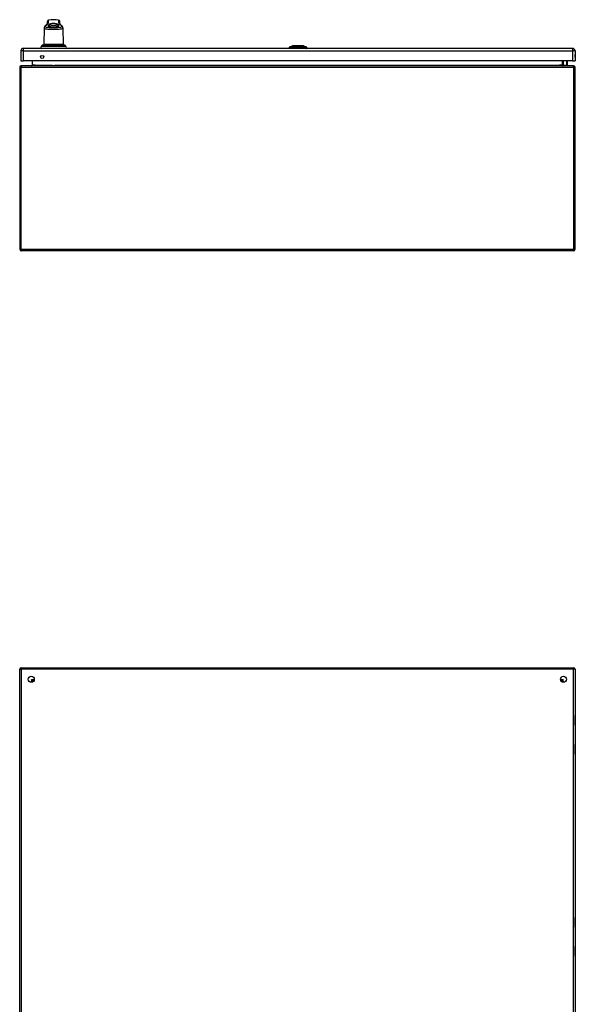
# Model space of a CAD drawing. Header units: inches. Extents: x 17 to 238, y 16 to 150.
# Tile 9 of 15: x 17 to 53, y 86 to 150. Entities that reach past the tile are written whole.
import ezdxf

# ---------------------------------------------------------------- set-up
doc = ezdxf.new("R2010")
doc.units = ezdxf.units.IN
doc.header["$MEASUREMENT"] = 0
doc.layers.add('Visible Edges(ANSI)', color=7, linetype='Continuous', lineweight=25)
doc.layers.add('Visible Tangent Edges(ANSI)', color=7, linetype='Continuous', lineweight=25)

msp = doc.modelspace()

# ---------------------------------------------------------------- linework, layer by layer
at = {"layer": 'Visible Edges(ANSI)'}
for p, q in [((18.754, 149.914), (18.755, 150.055)), ((19.558, 149.914), (19.557, 150.055)), ((18.55, 149.651), (18.531, 148.563)), ((19.762, 149.651), (19.781, 148.563)), ((17.041, 148.15), (17.041, 147.511)), ((52.798, 148.311), (17.202, 148.311)), ((18.38, 148.477), (18.378, 148.461)), ((19.781, 148.563), (18.531, 148.563)), ((19.933, 148.477), (19.934, 148.461)), ((34.478, 148.327), (34.41, 148.327)), ((34.469, 148.414), (34.643, 148.482)), ((34.478, 148.327), (34.588, 148.327)), ((35.412, 148.327), (34.588, 148.327)), ((34.699, 148.487), (34.929, 148.487)), ((35.071, 148.487), (35.301, 148.487)), ((35.357, 148.482), (35.531, 148.414)), ((35.412, 148.327), (35.523, 148.327)), ((35.591, 148.327), (35.523, 148.327)), ((52.959, 148.15), (52.959, 147.511)), ((17.041, 147.511), (17.202, 147.511)), ((52.798, 147.511), (17.202, 147.511)), ((17.759, 147.511), (17.759, 147.223)), ((52.163, 147.223), (52.163, 147.511)), ((52.449, 147.511), (52.458, 147.469)), ((52.458, 147.466), (52.458, 147.241)), ((52.798, 147.511), (52.959, 147.511)), ((16.961, 147.093), (16.961, 135.291)), ((52.862, 147.192), (17.06, 147.192)), ((52.208, 147.228), (52.168, 147.267)), ((52.222, 147.222), (52.438, 147.222)), ((52.961, 135.291), (52.961, 147.093)), ((52.862, 135.192), (17.06, 135.192)), ((16.961, 60.265), (16.961, 108.067)), ((17.06, 108.166), (52.862, 108.166)), ((52.961, 108.067), (52.961, 60.265)), ((17.827, 107.269), (17.827, 107.26)), ((17.867, 107.3), (17.858, 107.3)), ((52.064, 107.3), (52.054, 107.3)), ((52.095, 107.269), (52.095, 107.26)), ((52.979, 104.463), (52.979, 105.048)), ((52.963, 104.448), (52.961, 104.448)), ((52.961, 103.188), (52.963, 103.188)), ((52.979, 102.587), (52.979, 103.172)), ((52.979, 91.362), (52.979, 91.947)), ((52.963, 91.347), (52.961, 91.347)), ((52.961, 90.087), (52.963, 90.087)), ((52.979, 89.486), (52.979, 90.071))]:
    msp.add_line(p, q, dxfattribs=at)
at = {"layer": 'Visible Edges(ANSI)', "flags": 128}
for points in [[(18.637, 149.8), (18.621, 149.787), (18.606, 149.772), (18.592, 149.757), (18.58, 149.74), (18.569, 149.722), (18.564, 149.712), (18.56, 149.701), (18.556, 149.689), (18.553, 149.677), (18.551, 149.665), (18.55, 149.651)], [(18.637, 149.8), (18.651, 149.812), (18.664, 149.823), (18.677, 149.834), (18.689, 149.844), (18.7, 149.854), (18.71, 149.864), (18.719, 149.873), (18.727, 149.881), (18.735, 149.889), (18.741, 149.896), (18.746, 149.902), (18.75, 149.908), (18.753, 149.912), (18.755, 149.916), (18.756, 149.918), (18.757, 149.919)], [(18.821, 149.812), (18.816, 149.798), (18.817, 149.784), (18.826, 149.771), (18.842, 149.76), (18.864, 149.75), (18.892, 149.741), (18.927, 149.734), (18.966, 149.729), (19.01, 149.724), (19.057, 149.722), (19.106, 149.72), (19.156, 149.719), (19.206, 149.72), (19.256, 149.722), (19.302, 149.724), (19.346, 149.729), (19.386, 149.734), (19.42, 149.741), (19.448, 149.75), (19.471, 149.76), (19.486, 149.771), (19.495, 149.784), (19.496, 149.798), (19.491, 149.812)], [(18.835, 149.833), (18.834, 149.832), (18.833, 149.831), (18.833, 149.83), (18.832, 149.829), (18.832, 149.828), (18.831, 149.828), (18.83, 149.827), (18.83, 149.826), (18.829, 149.825), (18.829, 149.824), (18.828, 149.823), (18.827, 149.822), (18.827, 149.822), (18.826, 149.821), (18.826, 149.82), (18.825, 149.819), (18.825, 149.818), (18.824, 149.817), (18.824, 149.816), (18.823, 149.816), (18.823, 149.815), (18.822, 149.814), (18.822, 149.813), (18.821, 149.812)], [(18.835, 149.833), (18.847, 149.847), (18.861, 149.861), (18.879, 149.874), (18.898, 149.887), (18.92, 149.899), (18.944, 149.91), (18.971, 149.92), (19, 149.929), (19.033, 149.936), (19.068, 149.943), (19.106, 149.947), (19.146, 149.949), (19.186, 149.948), (19.226, 149.945), (19.263, 149.94), (19.297, 149.933), (19.328, 149.924), (19.358, 149.914), (19.386, 149.902), (19.411, 149.889), (19.432, 149.875), (19.451, 149.861), (19.466, 149.847), (19.478, 149.833)], [(19.491, 149.812), (19.491, 149.813), (19.49, 149.814), (19.49, 149.815), (19.489, 149.816), (19.489, 149.816), (19.488, 149.817), (19.488, 149.818), (19.487, 149.819), (19.486, 149.82), (19.486, 149.821), (19.485, 149.822), (19.485, 149.822), (19.484, 149.823), (19.484, 149.824), (19.483, 149.825), (19.482, 149.826), (19.482, 149.827), (19.481, 149.828), (19.481, 149.828), (19.48, 149.829), (19.479, 149.83), (19.479, 149.831), (19.478, 149.832), (19.478, 149.833)], [(19.555, 149.919), (19.556, 149.918), (19.557, 149.916), (19.559, 149.912), (19.562, 149.908), (19.566, 149.902), (19.571, 149.896), (19.578, 149.889), (19.585, 149.881), (19.593, 149.873), (19.602, 149.864), (19.612, 149.854), (19.623, 149.844), (19.635, 149.834), (19.648, 149.823), (19.661, 149.812), (19.676, 149.8)], [(19.762, 149.651), (19.761, 149.665), (19.759, 149.677), (19.756, 149.69), (19.753, 149.701), (19.748, 149.712), (19.743, 149.722), (19.732, 149.74), (19.72, 149.757), (19.706, 149.772), (19.691, 149.787), (19.676, 149.8)], [(35.355, 148.482), (35.355, 148.482), (35.354, 148.482), (35.351, 148.482), (35.348, 148.482), (35.345, 148.482), (35.34, 148.482), (35.335, 148.482), (35.328, 148.482), (35.321, 148.482), (35.313, 148.482), (35.305, 148.482), (35.295, 148.482), (35.285, 148.482), (35.275, 148.482), (35.263, 148.482), (35.251, 148.482), (35.239, 148.482), (35.226, 148.482), (35.212, 148.482), (35.198, 148.482), (35.183, 148.482), (35.168, 148.482), (35.152, 148.482), (35.136, 148.482), (35.12, 148.482), (35.103, 148.482), (35.087, 148.482), (35.07, 148.482), (35.052, 148.482), (35.035, 148.482), (35.018, 148.482), (35, 148.482), (34.983, 148.482), (34.966, 148.482), (34.948, 148.482), (34.931, 148.482), (34.914, 148.482), (34.897, 148.482), (34.881, 148.482), (34.864, 148.482), (34.848, 148.482), (34.833, 148.482), (34.818, 148.482), (34.803, 148.482), (34.788, 148.482), (34.775, 148.482), (34.761, 148.482), (34.749, 148.482), (34.737, 148.482), (34.725, 148.482), (34.715, 148.482), (34.705, 148.482), (34.696, 148.482), (34.687, 148.482), (34.679, 148.482), (34.672, 148.482), (34.666, 148.482), (34.66, 148.482), (34.656, 148.482), (34.652, 148.482), (34.649, 148.482), (34.647, 148.482), (34.645, 148.482), (34.645, 148.482)], [(17.759, 147.223), (17.759, 147.22), (17.759, 147.218), (17.758, 147.215), (17.757, 147.213), (17.757, 147.211), (17.756, 147.209), (17.755, 147.207), (17.753, 147.205), (17.752, 147.203), (17.751, 147.202), (17.749, 147.2), (17.748, 147.199), (17.746, 147.198), (17.745, 147.197), (17.743, 147.196), (17.742, 147.195), (17.74, 147.194), (17.738, 147.194), (17.737, 147.193), (17.735, 147.193), (17.733, 147.192), (17.731, 147.192), (17.73, 147.192), (17.728, 147.192)], [(52.194, 147.192), (52.192, 147.192), (52.19, 147.192), (52.188, 147.192), (52.187, 147.193), (52.185, 147.193), (52.183, 147.194), (52.182, 147.194), (52.18, 147.195), (52.178, 147.196), (52.177, 147.197), (52.175, 147.198), (52.174, 147.199), (52.172, 147.2), (52.171, 147.202), (52.169, 147.203), (52.168, 147.205), (52.167, 147.207), (52.166, 147.209), (52.165, 147.211), (52.164, 147.213), (52.163, 147.215), (52.163, 147.218), (52.163, 147.22), (52.163, 147.223)]]:
    msp.add_lwpolyline(points, dxfattribs=at)
at = {"layer": 'Visible Edges(ANSI)'}
for centre, radius in [((18.416, 147.761), 0.102), ((17.711, 107.416), 0.195), ((52.211, 107.416), 0.195)]:
    msp.add_circle(centre, radius, dxfattribs=at)
for centre, radius, start, end in [((18.854, 150.054), 0.0984, 99.14696, 179.5), ((19.156, 148.176), 2, 80.85304, 99.14696), ((19.458, 150.054), 0.0984, 0.5, 80.85304), ((17.202, 148.15), 0.161, 90, 180), ((18.391, 148.38), 0.0689, 111.36383, 270), ((18.359, 148.463), 0.0197, 291.36383, 355.834), ((18.443, 148.473), 0.0641, 112.70601, 175.834), ((18.576, 148.156), 0.408, 90, 112.70601), ((19.736, 148.156), 0.408, 67.29399, 90), ((19.869, 148.473), 0.0641, 4.166, 67.29399), ((19.921, 148.38), 0.0689, 270, 68.63617), ((19.953, 148.463), 0.0197, 184.166, 248.63617), ((34.527, 148.311), 0.118, 119.72912, 172.0587), ((34.469, 148.335), 0.0394, 191.53696, 216.8699), ((34.473, 148.405), 0.00984, 111.25051, 119.72912), ((34.645, 148.477), 0.00492, 90.20877, 111.25051), ((34.699, 148.475), 0.0118, 90, 143.4634), ((34.929, 148.475), 0.0118, 35.87422, 90), ((35.071, 148.475), 0.0118, 90, 144.12577), ((35.301, 148.475), 0.0118, 36.53659, 90), ((35.355, 148.477), 0.00492, 68.74949, 89.79123), ((35.527, 148.405), 0.00984, 60.27088, 68.74949), ((35.474, 148.311), 0.118, 7.9413, 60.27088), ((35.532, 148.335), 0.0394, 323.1301, 348.46304), ((52.798, 148.15), 0.161, 0, 90), ((52.438, 147.466), 0.0197, 0, 10.94089), ((52.791, 147.834), 0.188, 333.63717, 26.36283), ((17.06, 147.093), 0.099, 90, 180), ((52.182, 147.281), 0.0197, 180, 225), ((52.222, 147.241), 0.0197, 225, 270), ((52.438, 147.241), 0.0197, 270, 0), ((52.862, 147.093), 0.099, 0, 90), ((17.06, 135.291), 0.099, 180, 270), ((52.862, 135.291), 0.099, 270, 0), ((17.06, 108.067), 0.099, 90, 180), ((52.862, 108.067), 0.099, 0, 90), ((17.858, 107.269), 0.031, 90, 180), ((52.064, 107.269), 0.031, 0, 90), ((52.959, 105.048), 0.0197, 0, 84.67529), ((52.963, 104.463), 0.0157, 270, 0), ((52.963, 103.172), 0.0157, 0, 90), ((52.959, 102.587), 0.0197, 275.32471, 0), ((52.959, 91.947), 0.0197, 0, 84.67529), ((52.963, 91.362), 0.0157, 270, 0), ((52.963, 90.071), 0.0157, 0, 90), ((52.959, 89.486), 0.0197, 275.32471, 0)]:
    msp.add_arc(centre, radius, start, end, dxfattribs=at)
at = {"layer": 'Visible Tangent Edges(ANSI)'}
for p, q in [((18.755, 150.055), (18.755, 149.916)), ((18.838, 150.004), (18.838, 150.151)), ((19.474, 150.151), (19.474, 150.004)), ((19.557, 149.916), (19.557, 150.055)), ((17.202, 148.15), (17.041, 148.15)), ((17.202, 148.15), (17.202, 148.311)), ((17.202, 147.511), (17.202, 148.15)), ((17.202, 148.15), (52.798, 148.15)), ((19.946, 148.444), (18.366, 148.444)), ((18.378, 148.461), (19.934, 148.461)), ((18.38, 148.477), (19.933, 148.477)), ((18.419, 148.532), (19.894, 148.532)), ((34.535, 148.414), (34.534, 148.414)), ((34.608, 148.414), (34.608, 148.414)), ((35, 148.414), (35, 148.482)), ((35, 148.482), (35, 148.482)), ((35.393, 148.414), (35.392, 148.414)), ((35.466, 148.414), (35.466, 148.414)), ((52.798, 148.311), (52.798, 148.15)), ((52.798, 148.15), (52.798, 147.511)), ((52.959, 148.15), (52.798, 148.15)), ((17.79, 147.223), (17.79, 147.511)), ((52.132, 147.511), (52.132, 147.223)), ((52.182, 147.511), (52.182, 147.263)), ((52.438, 147.455), (52.428, 147.511)), ((16.961, 147.093), (17.06, 147.093)), ((17.06, 147.192), (17.06, 147.093)), ((17.06, 147.093), (52.862, 147.093)), ((17.06, 135.291), (17.06, 147.093)), ((17.79, 147.223), (17.759, 147.223)), ((17.959, 147.223), (17.79, 147.223)), ((17.959, 147.223), (19.094, 147.223)), ((19.148, 147.237), (19.148, 147.192)), ((19.164, 147.192), (19.164, 147.237)), ((19.218, 147.223), (51.963, 147.223)), ((52.132, 147.223), (51.963, 147.223)), ((52.132, 147.223), (52.163, 147.223)), ((52.182, 147.263), (52.222, 147.222)), ((52.438, 147.222), (52.438, 147.455)), ((52.862, 147.093), (52.862, 147.192)), ((52.862, 147.093), (52.961, 147.093)), ((52.862, 147.093), (52.862, 135.291)), ((16.961, 135.291), (17.06, 135.291)), ((17.06, 135.291), (17.06, 135.192)), ((17.06, 135.291), (52.862, 135.291)), ((52.862, 135.291), (52.862, 135.192)), ((52.862, 135.291), (52.961, 135.291)), ((16.961, 108.067), (17.06, 108.067)), ((17.06, 108.166), (17.06, 108.067)), ((17.06, 108.067), (17.06, 60.265)), ((52.862, 108.067), (17.06, 108.067)), ((52.862, 108.166), (52.862, 108.067)), ((52.862, 60.265), (52.862, 108.067)), ((52.961, 108.067), (52.862, 108.067)), ((17.827, 107.269), (17.728, 107.399)), ((17.728, 107.399), (17.858, 107.3)), ((17.728, 107.399), (17.728, 107.3)), ((17.728, 107.399), (17.905, 107.399)), ((17.728, 107.222), (17.728, 107.3)), ((52.017, 107.399), (52.194, 107.399)), ((52.064, 107.3), (52.194, 107.399)), ((52.194, 107.399), (52.095, 107.269)), ((52.194, 107.3), (52.194, 107.399)), ((52.194, 107.3), (52.194, 107.222)), ((52.979, 105.048), (52.961, 105.048)), ((52.961, 104.463), (52.979, 104.463)), ((52.979, 103.172), (52.961, 103.172)), ((52.961, 102.587), (52.979, 102.587)), ((52.979, 91.947), (52.961, 91.947)), ((52.961, 91.362), (52.979, 91.362)), ((52.979, 90.071), (52.961, 90.071)), ((52.961, 89.486), (52.979, 89.486))]:
    msp.add_line(p, q, dxfattribs=at)
at = {"layer": 'Visible Tangent Edges(ANSI)', "flags": 128}
for points in [[(18.55, 149.651), (18.555, 149.633), (18.569, 149.617), (18.594, 149.603), (18.628, 149.592), (18.672, 149.582), (18.724, 149.575), (18.784, 149.569), (18.85, 149.565), (18.922, 149.562), (18.998, 149.56), (19.076, 149.559), (19.157, 149.558), (19.237, 149.559), (19.315, 149.56), (19.391, 149.562), (19.463, 149.565), (19.529, 149.569), (19.588, 149.575), (19.638, 149.583), (19.681, 149.593), (19.715, 149.605), (19.739, 149.619), (19.755, 149.635), (19.761, 149.652)], [(19.637, 149.816), (19.668, 149.787), (19.686, 149.759), (19.688, 149.735), (19.676, 149.713), (19.65, 149.695), (19.61, 149.68), (19.558, 149.668), (19.494, 149.66), (19.419, 149.655), (19.336, 149.652), (19.248, 149.65), (19.157, 149.649), (19.065, 149.65), (18.977, 149.652), (18.894, 149.655), (18.819, 149.66), (18.753, 149.668), (18.7, 149.679), (18.659, 149.693), (18.634, 149.712), (18.623, 149.734), (18.626, 149.759), (18.644, 149.787), (18.675, 149.816)], [(18.675, 149.816), (18.688, 149.826), (18.7, 149.836), (18.712, 149.846), (18.723, 149.855), (18.734, 149.865), (18.745, 149.874), (18.755, 149.883), (18.764, 149.891), (18.773, 149.9), (18.781, 149.908), (18.789, 149.916), (18.796, 149.924), (18.803, 149.932), (18.809, 149.939), (18.814, 149.947), (18.819, 149.954), (18.824, 149.961), (18.828, 149.967), (18.831, 149.974), (18.833, 149.98), (18.835, 149.987), (18.837, 149.993), (18.838, 149.998), (18.838, 150.004)], [(18.821, 149.812), (18.822, 149.81), (18.823, 149.807), (18.824, 149.804), (18.826, 149.802), (18.827, 149.799), (18.829, 149.796), (18.83, 149.793), (18.832, 149.791), (18.834, 149.788), (18.835, 149.785), (18.837, 149.782), (18.839, 149.78), (18.841, 149.777), (18.843, 149.774), (18.846, 149.772), (18.848, 149.769), (18.85, 149.766), (18.853, 149.764), (18.855, 149.761), (18.858, 149.758), (18.861, 149.756), (18.863, 149.753), (18.866, 149.75), (18.869, 149.748)], [(19.478, 149.833), (19.464, 149.829), (19.448, 149.826), (19.429, 149.823), (19.407, 149.819), (19.382, 149.816), (19.355, 149.814), (19.325, 149.812), (19.294, 149.81), (19.261, 149.808), (19.227, 149.807), (19.192, 149.806), (19.156, 149.806), (19.121, 149.806), (19.085, 149.807), (19.051, 149.808), (19.018, 149.81), (18.987, 149.812), (18.957, 149.814), (18.93, 149.816), (18.905, 149.819), (18.883, 149.822), (18.864, 149.826), (18.848, 149.829), (18.835, 149.833)], [(19.443, 149.748), (19.446, 149.75), (19.449, 149.753), (19.452, 149.756), (19.454, 149.758), (19.457, 149.761), (19.459, 149.763), (19.462, 149.766), (19.464, 149.769), (19.467, 149.771), (19.469, 149.774), (19.471, 149.777), (19.473, 149.78), (19.475, 149.782), (19.477, 149.785), (19.479, 149.788), (19.48, 149.791), (19.482, 149.793), (19.484, 149.796), (19.485, 149.799), (19.486, 149.801), (19.488, 149.804), (19.489, 149.807), (19.49, 149.81), (19.491, 149.812)], [(19.474, 150.004), (19.474, 149.998), (19.475, 149.993), (19.477, 149.987), (19.479, 149.98), (19.481, 149.974), (19.485, 149.967), (19.489, 149.961), (19.493, 149.954), (19.498, 149.947), (19.503, 149.939), (19.51, 149.932), (19.516, 149.924), (19.523, 149.916), (19.531, 149.908), (19.539, 149.9), (19.548, 149.891), (19.558, 149.883), (19.568, 149.874), (19.578, 149.865), (19.589, 149.855), (19.6, 149.846), (19.612, 149.836), (19.625, 149.826), (19.637, 149.816)], [(34.468, 148.413), (34.468, 148.413), (34.468, 148.413), (34.469, 148.413), (34.47, 148.413), (34.471, 148.413), (34.472, 148.413), (34.474, 148.413), (34.475, 148.413), (34.477, 148.413), (34.479, 148.413), (34.482, 148.413), (34.484, 148.413), (34.487, 148.413), (34.49, 148.413), (34.493, 148.413), (34.497, 148.413), (34.5, 148.413), (34.504, 148.413), (34.509, 148.413), (34.513, 148.413), (34.518, 148.413), (34.522, 148.413), (34.527, 148.413), (34.533, 148.413)], [(34.534, 148.414), (34.529, 148.414), (34.524, 148.414), (34.519, 148.414), (34.515, 148.414), (34.51, 148.414), (34.506, 148.414), (34.502, 148.414), (34.498, 148.414), (34.495, 148.414), (34.492, 148.414), (34.489, 148.414), (34.486, 148.414), (34.483, 148.414), (34.481, 148.414), (34.479, 148.414), (34.477, 148.414), (34.475, 148.414), (34.473, 148.414), (34.472, 148.414), (34.471, 148.414), (34.47, 148.414), (34.47, 148.414), (34.469, 148.414), (34.469, 148.414)], [(34.533, 148.413), (34.534, 148.413), (34.536, 148.413), (34.538, 148.413), (34.54, 148.413), (34.542, 148.413), (34.544, 148.413), (34.547, 148.413), (34.549, 148.413), (34.552, 148.413), (34.555, 148.413), (34.558, 148.413), (34.561, 148.413), (34.564, 148.413), (34.568, 148.413), (34.571, 148.413), (34.575, 148.413), (34.579, 148.413), (34.582, 148.413), (34.586, 148.413), (34.59, 148.413), (34.594, 148.413), (34.599, 148.413), (34.603, 148.413), (34.607, 148.413)], [(34.608, 148.414), (34.604, 148.414), (34.599, 148.414), (34.595, 148.414), (34.591, 148.414), (34.587, 148.414), (34.584, 148.414), (34.58, 148.414), (34.576, 148.414), (34.573, 148.414), (34.569, 148.414), (34.566, 148.414), (34.563, 148.414), (34.56, 148.414), (34.557, 148.414), (34.554, 148.414), (34.551, 148.414), (34.549, 148.414), (34.546, 148.414), (34.544, 148.414), (34.542, 148.414), (34.54, 148.414), (34.538, 148.414), (34.536, 148.414), (34.535, 148.414)], [(34.607, 148.413), (34.639, 148.413), (34.671, 148.413), (34.703, 148.413), (34.735, 148.413), (34.768, 148.413), (34.801, 148.413), (34.834, 148.413), (34.867, 148.413), (34.901, 148.413), (34.934, 148.413), (34.967, 148.413), (35.001, 148.413), (35.034, 148.413), (35.067, 148.413), (35.1, 148.413), (35.134, 148.413), (35.167, 148.413), (35.2, 148.413), (35.233, 148.413), (35.265, 148.413), (35.298, 148.413), (35.33, 148.413), (35.362, 148.413), (35.393, 148.413)], [(35, 148.414), (34.984, 148.414), (34.967, 148.414), (34.95, 148.414), (34.934, 148.414), (34.917, 148.414), (34.901, 148.414), (34.884, 148.414), (34.867, 148.414), (34.851, 148.414), (34.834, 148.414), (34.818, 148.414), (34.801, 148.414), (34.785, 148.414), (34.769, 148.414), (34.752, 148.414), (34.736, 148.414), (34.72, 148.414), (34.704, 148.414), (34.687, 148.414), (34.671, 148.414), (34.656, 148.414), (34.64, 148.414), (34.624, 148.414), (34.608, 148.414)], [(34.643, 148.482), (34.643, 148.482), (34.644, 148.482), (34.645, 148.482), (34.646, 148.482), (34.647, 148.482), (34.649, 148.482), (34.651, 148.482), (34.653, 148.482), (34.655, 148.482), (34.658, 148.482), (34.661, 148.482), (34.665, 148.482), (34.668, 148.482), (34.672, 148.482), (34.676, 148.482), (34.681, 148.482), (34.685, 148.482), (34.69, 148.482), (34.696, 148.482), (34.701, 148.482), (34.707, 148.482), (34.713, 148.482), (34.719, 148.482), (34.725, 148.482)], [(34.725, 148.482), (34.727, 148.482), (34.729, 148.482), (34.731, 148.482), (34.733, 148.482), (34.735, 148.482), (34.736, 148.482), (34.738, 148.482), (34.74, 148.482), (34.742, 148.482), (34.744, 148.482), (34.746, 148.482), (34.748, 148.482), (34.75, 148.482), (34.752, 148.482), (34.754, 148.482), (34.756, 148.482), (34.758, 148.482), (34.76, 148.482), (34.762, 148.482), (34.764, 148.482), (34.766, 148.482), (34.768, 148.482), (34.77, 148.482), (34.773, 148.482)], [(34.773, 148.482), (34.781, 148.482), (34.789, 148.482), (34.797, 148.482), (34.806, 148.482), (34.814, 148.482), (34.823, 148.482), (34.832, 148.482), (34.841, 148.482), (34.851, 148.482), (34.86, 148.482), (34.87, 148.482), (34.879, 148.482), (34.889, 148.482), (34.899, 148.482), (34.909, 148.482), (34.919, 148.482), (34.929, 148.482), (34.939, 148.482), (34.949, 148.482), (34.959, 148.482), (34.969, 148.482), (34.98, 148.482), (34.99, 148.482), (35, 148.482)], [(35, 148.482), (35.01, 148.482), (35.021, 148.482), (35.031, 148.482), (35.041, 148.482), (35.051, 148.482), (35.062, 148.482), (35.072, 148.482), (35.082, 148.482), (35.092, 148.482), (35.102, 148.482), (35.111, 148.482), (35.121, 148.482), (35.131, 148.482), (35.14, 148.482), (35.15, 148.482), (35.159, 148.482), (35.168, 148.482), (35.177, 148.482), (35.186, 148.482), (35.195, 148.482), (35.203, 148.482), (35.212, 148.482), (35.22, 148.482), (35.228, 148.482)], [(35.392, 148.414), (35.376, 148.414), (35.361, 148.414), (35.345, 148.414), (35.329, 148.414), (35.313, 148.414), (35.297, 148.414), (35.281, 148.414), (35.264, 148.414), (35.248, 148.414), (35.232, 148.414), (35.215, 148.414), (35.199, 148.414), (35.183, 148.414), (35.166, 148.414), (35.15, 148.414), (35.133, 148.414), (35.116, 148.414), (35.1, 148.414), (35.083, 148.414), (35.067, 148.414), (35.05, 148.414), (35.033, 148.414), (35.017, 148.414), (35, 148.414)], [(35.228, 148.482), (35.23, 148.482), (35.232, 148.482), (35.234, 148.482), (35.236, 148.482), (35.238, 148.482), (35.24, 148.482), (35.242, 148.482), (35.244, 148.482), (35.246, 148.482), (35.248, 148.482), (35.25, 148.482), (35.252, 148.482), (35.254, 148.482), (35.256, 148.482), (35.258, 148.482), (35.26, 148.482), (35.262, 148.482), (35.264, 148.482), (35.266, 148.482), (35.268, 148.482), (35.269, 148.482), (35.271, 148.482), (35.273, 148.482), (35.275, 148.482)], [(35.275, 148.482), (35.281, 148.482), (35.287, 148.482), (35.293, 148.482), (35.299, 148.482), (35.305, 148.482), (35.31, 148.482), (35.315, 148.482), (35.319, 148.482), (35.324, 148.482), (35.328, 148.482), (35.332, 148.482), (35.336, 148.482), (35.339, 148.482), (35.342, 148.482), (35.345, 148.482), (35.347, 148.482), (35.35, 148.482), (35.352, 148.482), (35.353, 148.482), (35.355, 148.482), (35.356, 148.482), (35.356, 148.482), (35.357, 148.482), (35.357, 148.482)], [(35.466, 148.414), (35.464, 148.414), (35.462, 148.414), (35.461, 148.414), (35.459, 148.414), (35.456, 148.414), (35.454, 148.414), (35.452, 148.414), (35.449, 148.414), (35.446, 148.414), (35.444, 148.414), (35.441, 148.414), (35.437, 148.414), (35.434, 148.414), (35.431, 148.414), (35.428, 148.414), (35.424, 148.414), (35.42, 148.414), (35.417, 148.414), (35.413, 148.414), (35.409, 148.414), (35.405, 148.414), (35.401, 148.414), (35.397, 148.414), (35.393, 148.414)], [(35.393, 148.413), (35.397, 148.413), (35.402, 148.413), (35.406, 148.413), (35.41, 148.413), (35.414, 148.413), (35.418, 148.413), (35.422, 148.413), (35.425, 148.413), (35.429, 148.413), (35.433, 148.413), (35.436, 148.413), (35.439, 148.413), (35.442, 148.413), (35.445, 148.413), (35.448, 148.413), (35.451, 148.413), (35.454, 148.413), (35.456, 148.413), (35.458, 148.413), (35.461, 148.413), (35.463, 148.413), (35.464, 148.413), (35.466, 148.413), (35.468, 148.413)], [(35.531, 148.414), (35.531, 148.414), (35.53, 148.414), (35.53, 148.414), (35.529, 148.414), (35.528, 148.414), (35.527, 148.414), (35.525, 148.414), (35.524, 148.414), (35.522, 148.414), (35.52, 148.414), (35.517, 148.414), (35.515, 148.414), (35.512, 148.414), (35.509, 148.414), (35.505, 148.414), (35.502, 148.414), (35.498, 148.414), (35.494, 148.414), (35.49, 148.414), (35.485, 148.414), (35.481, 148.414), (35.476, 148.414), (35.471, 148.414), (35.466, 148.414)], [(35.468, 148.413), (35.473, 148.413), (35.478, 148.413), (35.483, 148.413), (35.487, 148.413), (35.492, 148.413), (35.496, 148.413), (35.5, 148.413), (35.503, 148.413), (35.507, 148.413), (35.51, 148.413), (35.513, 148.413), (35.516, 148.413), (35.519, 148.413), (35.521, 148.413), (35.523, 148.413), (35.525, 148.413), (35.527, 148.413), (35.528, 148.413), (35.529, 148.413), (35.53, 148.413), (35.531, 148.413), (35.532, 148.413), (35.532, 148.413), (35.532, 148.413)], [(17.728, 147.192), (17.731, 147.192), (17.735, 147.192), (17.738, 147.192), (17.742, 147.193), (17.745, 147.193), (17.749, 147.194), (17.752, 147.194), (17.755, 147.195), (17.759, 147.196), (17.762, 147.197), (17.765, 147.198), (17.768, 147.199), (17.771, 147.2), (17.774, 147.202), (17.776, 147.203), (17.779, 147.205), (17.781, 147.207), (17.783, 147.209), (17.785, 147.211), (17.787, 147.213), (17.788, 147.215), (17.789, 147.218), (17.79, 147.22), (17.79, 147.223)], [(52.132, 147.223), (52.132, 147.22), (52.132, 147.218), (52.133, 147.215), (52.135, 147.213), (52.136, 147.211), (52.138, 147.209), (52.14, 147.207), (52.143, 147.205), (52.145, 147.203), (52.148, 147.202), (52.151, 147.2), (52.154, 147.199), (52.157, 147.198), (52.16, 147.197), (52.163, 147.196), (52.166, 147.195), (52.17, 147.194), (52.173, 147.194), (52.176, 147.193), (52.18, 147.193), (52.183, 147.192), (52.187, 147.192), (52.19, 147.192), (52.194, 147.192)]]:
    msp.add_lwpolyline(points, dxfattribs=at)
at = {"layer": 'Visible Tangent Edges(ANSI)'}
for centre, major_axis, ratio, start_param, end_param in [((18.698, 149.724), (-0.0618, 0.0766), 0.850645, 5.790647, 6.283185), ((18.854, 149.908), (-0.0984, 0), 0.983811, 4.87212, 6.19891), ((19.458, 149.908), (0.0984, 0), 0.983811, 0.084275, 1.411066), ((19.614, 149.724), (0.0618, 0.0766), 0.850645, 0, 0.492538), ((34.588, 148.311), (0, 0.118), 0.946806, 0.522838, 1.432195), ((34.537, 148.404), (0.00009, 0.00984), 0.948405, 0.290838, 0.531485), ((34.626, 148.311), (0, 0.118), 0.321806, 0.522838, 1.432195), ((34.609, 148.404), (-0.00003, 0.00984), 0.317047, 0.281217, 0.521863), ((34.929, 148.475), (0, 0.0118), 0.235725, 0, 0.943868), ((35.071, 148.475), (0, 0.0118), 0.235725, 5.339318, 6.283185), ((35.392, 148.404), (0.00003, 0.00984), 0.317047, 5.761322, 6.001968), ((35.374, 148.311), (0, 0.118), 0.321806, 4.850991, 5.760348), ((35.463, 148.404), (-0.00009, 0.00984), 0.948405, 5.751701, 5.992347), ((35.412, 148.311), (0, 0.118), 0.946806, 4.850991, 5.760348), ((52.438, 147.466), (0.0193, 0.0037), 0.526442, 4.610972, 6.283185), ((52.438, 147.466), (0.0197, 0), 0.533433, 4.712389, 6.283185), ((52.182, 147.281), (-0.0197, 0), 0.91745, 0, 1.570796), ((52.182, 147.281), (-0.0139, -0.0139), 0.852462, 0, 0.864875)]:
    msp.add_ellipse(centre, major_axis=major_axis, ratio=ratio, start_param=start_param, end_param=end_param, dxfattribs=at)

doc.saveas('drawing.dxf')
